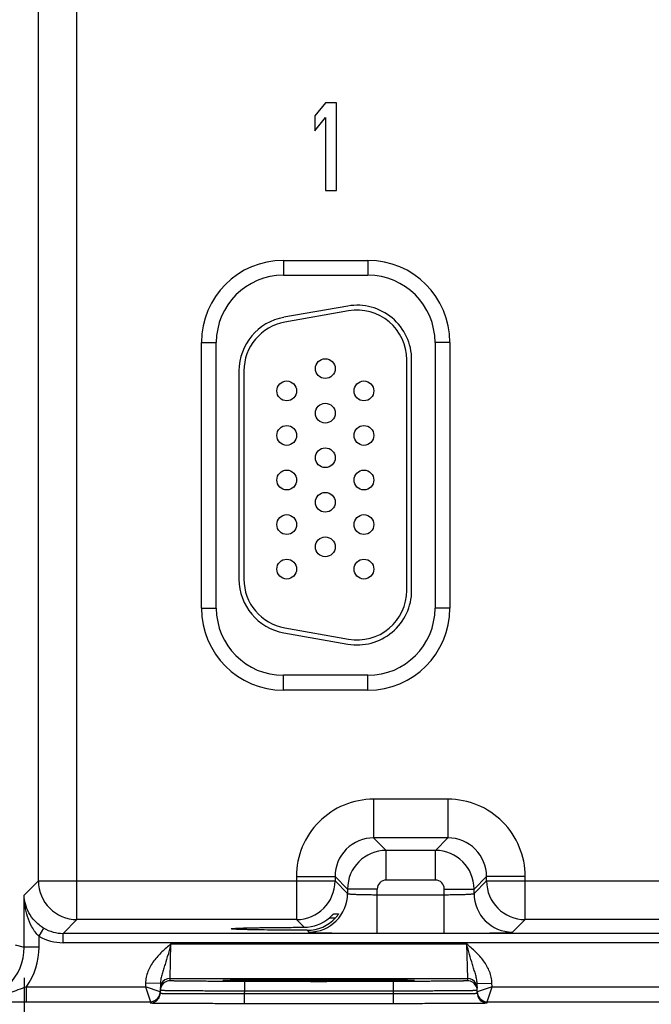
# Model space of a CAD drawing. Header units: inches. Extents: x 0 to 34, y 0 to 22.
# Tile 121 of 145: x 15.5 to 16.8, y 16.4 to 18.4. Entities that reach past the tile are written whole.
import ezdxf

# ---------------------------------------------------------------- set-up
doc = ezdxf.new("R2010")
doc.units = ezdxf.units.IN
doc.header["$LTSCALE"] = 1.87
doc.header["$MEASUREMENT"] = 0
doc.layers.get('0').update_dxf_attribs({"linetype": 'CONTINUOUS'})
doc.layers.add('DIMENSIONS', color=7, linetype='CONTINUOUS')
doc.styles.get("Standard").update_dxf_attribs({"font": 'txt', "width": 0.8})
doc.dimstyles.new('DIMSTYLE_2', dxfattribs={"dimtxt": 0.125, "dimasz": 0.18, "dimexe": 0.125, "dimexo": 0.0625, "dimgap": 0.0625, "dimtad": 0, "dimtih": 1, "dimtoh": 1, "dimzin": 4, "dimdsep": 46, "dimtxsty": 'STANDARD', "dimblk": '_FILLED', "dimblk1": '_FILLED', "dimblk2": '_FILLED', "dimcen": 0.09, "dimadec": 0, "dimazin": 0, "dimtp": 0.01, "dimtm": 0.01, "dimtfac": 1, "dimtofl": 0, "dimtmove": 0, "dimatfit": 3, "dimldrblk": '_FILLED', "dimfxl": 1, "dimtolj": 1, "dimtzin": 4, "dimarcsym": 0})

# ---------------------------------------------------------------- blocks, each defined once
blk = doc.blocks.new('_FILLED')
at = {"color": 0, "linetype": 'BYBLOCK'}
blk.add_solid([(0, 0), (-1, 0.174), (-1, -0.174)], dxfattribs=at)
blk = doc.blocks.new('*D17')
at = {"layer": 'DIMENSIONS', "color": 2, "linetype": 'CONTINUOUS'}
for p, q in [((11.349, 16.521), (11.349, 14.7684)), ((15.5005, 16.4486), (15.5005, 14.7684)), ((11.349, 14.8934), (12.7498, 14.8934)), ((15.5005, 14.8934), (14.0998, 14.8934))]:
    blk.add_line(p, q, dxfattribs=at)
at = {"layer": 'DIMENSIONS', "color": 2, "linetype": 'CONTINUOUS', "xscale": 0.18, "yscale": 0.18, "zscale": 0.18, "rotation": 180}
blk.add_blockref('_FILLED', (11.349, 14.8934), dxfattribs=at)
at = {"layer": 'DIMENSIONS', "color": 2, "linetype": 'CONTINUOUS', "xscale": 0.18, "yscale": 0.18, "zscale": 0.18}
blk.add_blockref('_FILLED', (15.5005, 14.8934), dxfattribs=at)
at = {"layer": 'DIMENSIONS', "color": 2, "linetype": 'CONTINUOUS', "insert": (13.4248, 14.9559), "char_height": 0.125, "width": 1.225, "attachment_point": 2, "line_spacing_factor": 0.9}
blk.add_mtext('4.15{\\Ftxt.shx;\\W1.000000;\\H0.125000; }[105.4]', dxfattribs=at)

msp = doc.modelspace()

# ---------------------------------------------------------------- linework, layer by layer
at = {"color": 7, "linetype": 'CONTINUOUS'}
for p, q in [((15.6071, 16.5665), (15.6071, 19.6892)), ((15.5292, 16.6445), (15.5292, 19.6113)), ((16.1098, 18.2165), (16.0877, 18.1901)), ((16.132, 18.2165), (16.1098, 18.2165)), ((16.132, 18.0393), (16.132, 18.2165)), ((16.0877, 18.1901), (16.0877, 18.1599)), ((16.0877, 18.1599), (16.1098, 18.1863)), ((16.1098, 18.1863), (16.1098, 18.0393)), ((16.1098, 18.0393), (16.132, 18.0393)), ((16.0243, 17.8979), (16.0243, 17.8679)), ((16.0243, 17.8979), (16.1953, 17.8979)), ((16.1953, 17.8979), (16.1953, 17.8679)), ((16.0243, 17.8679), (16.1953, 17.8679)), ((16.1545, 17.8057), (16.0255, 17.783)), ((16.1562, 17.7959), (16.0272, 17.7731)), ((15.8588, 17.1954), (15.8588, 17.7324)), ((15.8588, 17.7324), (15.8888, 17.7324)), ((15.8888, 17.1954), (15.8888, 17.7324)), ((16.3309, 17.7324), (16.3309, 17.1954)), ((16.3609, 17.7324), (16.3309, 17.7324)), ((16.3609, 17.7324), (16.3609, 17.1954)), ((16.2736, 17.2314), (16.2736, 17.6974)), ((16.2836, 17.2314), (16.2836, 17.6974)), ((15.9346, 17.6746), (15.9346, 17.2541)), ((15.9446, 17.6746), (15.9446, 17.2541)), ((15.8588, 17.1954), (15.8888, 17.1954)), ((16.3609, 17.1954), (16.3309, 17.1954)), ((16.0255, 17.1458), (16.1545, 17.1231)), ((16.0272, 17.1556), (16.1562, 17.1329)), ((16.0243, 17.0299), (16.0243, 17.0599)), ((16.1953, 17.0599), (16.0243, 17.0599)), ((16.1953, 17.0299), (16.1953, 17.0599)), ((16.1953, 17.0299), (16.0243, 17.0299)), ((16.2067, 16.8095), (16.2067, 16.7315)), ((16.357, 16.8095), (16.2067, 16.8095)), ((16.357, 16.8095), (16.357, 16.7315)), ((16.2067, 16.7315), (16.232, 16.7062)), ((16.357, 16.7315), (16.2067, 16.7315)), ((16.357, 16.7315), (16.3316, 16.7062)), ((16.232, 16.6462), (16.232, 16.7062)), ((16.3316, 16.7062), (16.232, 16.7062)), ((16.3316, 16.6462), (16.3316, 16.7062)), ((16.0507, 16.6536), (16.0507, 16.5665)), ((16.0507, 16.6536), (16.1287, 16.6536)), ((16.1287, 16.6536), (16.1541, 16.6282)), ((16.1287, 16.6536), (16.1287, 16.6445)), ((16.435, 16.6536), (16.4096, 16.6282)), ((16.435, 16.6445), (16.435, 16.6536)), ((16.513, 16.6536), (16.435, 16.6536)), ((16.513, 16.5665), (16.513, 16.6536)), ((15.5005, 16.6159), (15.5292, 16.6445)), ((15.5292, 16.6445), (16.1287, 16.6445)), ((16.1287, 16.6445), (16.1541, 16.6191)), ((16.1541, 16.6282), (16.1541, 16.6191)), ((16.2141, 16.6282), (16.1541, 16.6282)), ((16.2141, 16.5388), (16.2141, 16.6282)), ((16.3316, 16.6462), (16.232, 16.6462)), ((16.3496, 16.5388), (16.3496, 16.6282)), ((16.3496, 16.6282), (16.4096, 16.6282)), ((16.4096, 16.6191), (16.435, 16.6445)), ((16.4096, 16.6191), (16.4096, 16.6282)), ((16.435, 16.6445), (17.1837, 16.6445)), ((15.5005, 16.5111), (15.5005, 16.6159)), ((16.2141, 16.6168), (16.3496, 16.6168)), ((16.1174, 16.57), (16.1298, 16.57)), ((16.1255, 16.5778), (16.1358, 16.5778)), ((16.1358, 16.5778), (16.1357, 16.5776)), ((15.5305, 16.5329), (15.5401, 16.5493)), ((15.5793, 16.5387), (15.6071, 16.5665)), ((16.0507, 16.5665), (15.6071, 16.5665)), ((16.0507, 16.5665), (16.0663, 16.5509)), ((16.4876, 16.5412), (16.513, 16.5665)), ((17.1057, 16.5665), (16.513, 16.5665)), ((15.5305, 16.5111), (15.5305, 16.5329)), ((15.5793, 16.5197), (15.5793, 16.5387)), ((23.9296, 16.5387), (15.5793, 16.5387)), ((16.0724, 16.5448), (16.0761, 16.5412)), ((16.2141, 16.5388), (16.3496, 16.5388)), ((15.4824, 16.5156), (15.5005, 16.5111)), ((15.5305, 16.5111), (15.5005, 16.5111)), ((23.9296, 16.5197), (15.5793, 16.5197)), ((15.7956, 16.4476), (15.7972, 16.5175)), ((15.7972, 16.5175), (16.3945, 16.5175)), ((16.3945, 16.5175), (16.3961, 16.4476)), ((15.5051, 16.4006), (15.5051, 16.4306)), ((15.5051, 16.4306), (15.7456, 16.4306)), ((15.7458, 16.4378), (15.7456, 16.4306)), ((15.7755, 16.4203), (15.7456, 16.4306)), ((15.7456, 16.4306), (15.7555, 16.4006)), ((15.7758, 16.4373), (15.7458, 16.4378)), ((15.7758, 16.4373), (15.7754, 16.4178)), ((15.7955, 16.4429), (15.7956, 16.4476)), ((15.7956, 16.4476), (16.3961, 16.4476)), ((15.9052, 16.4437), (15.9021, 16.4434)), ((15.9021, 16.4434), (15.9052, 16.4431)), ((15.9051, 16.4437), (15.9058, 16.4437)), ((15.9167, 16.4441), (15.9052, 16.4437)), ((15.9058, 16.4437), (15.9066, 16.4438)), ((15.9066, 16.4438), (15.9076, 16.4438)), ((15.9076, 16.4438), (15.9094, 16.4439)), ((15.9094, 16.4439), (15.9124, 16.4439)), ((15.9124, 16.4439), (15.9172, 16.4441)), ((15.9172, 16.4441), (15.9243, 16.4442)), ((15.9243, 16.4442), (15.9331, 16.4443)), ((15.9331, 16.4443), (15.9441, 16.4445)), ((15.9441, 16.4445), (15.9576, 16.4446)), ((15.9455, 16.4416), (15.9455, 16.4219)), ((16.2462, 16.4416), (15.9455, 16.4416)), ((15.9576, 16.4446), (15.9719, 16.4447)), ((15.9719, 16.4447), (15.9891, 16.4448)), ((15.9891, 16.4448), (16.009, 16.4449)), ((16.009, 16.4449), (16.0316, 16.445)), ((16.0316, 16.445), (16.0573, 16.4451)), ((16.0573, 16.4451), (16.0803, 16.4451)), ((16.0803, 16.4451), (16.1033, 16.4451)), ((16.1033, 16.4451), (16.129, 16.4451)), ((16.129, 16.4451), (16.1521, 16.445)), ((16.1521, 16.445), (16.1733, 16.445)), ((16.1733, 16.445), (16.1924, 16.4449)), ((16.1924, 16.4449), (16.2126, 16.4448)), ((16.2126, 16.4448), (16.2297, 16.4446)), ((16.2297, 16.4446), (16.244, 16.4445)), ((16.244, 16.4445), (16.2559, 16.4444)), ((16.2462, 16.4416), (16.2462, 16.4219)), ((16.2559, 16.4444), (16.2654, 16.4442)), ((16.2654, 16.4442), (16.2729, 16.4441)), ((16.2729, 16.4441), (16.2779, 16.444)), ((16.2865, 16.4437), (16.2752, 16.444)), ((16.2779, 16.444), (16.2811, 16.4439)), ((16.2811, 16.4439), (16.283, 16.4438)), ((16.283, 16.4438), (16.2846, 16.4438)), ((16.2846, 16.4438), (16.2855, 16.4437)), ((16.2855, 16.4437), (16.2862, 16.4437)), ((16.2896, 16.4434), (16.2865, 16.4437)), ((16.2865, 16.4431), (16.2896, 16.4434)), ((16.3961, 16.4476), (16.3962, 16.4429)), ((16.4159, 16.4373), (16.4459, 16.4378)), ((16.4162, 16.4178), (16.4159, 16.4373)), ((16.446, 16.4306), (16.4162, 16.4203)), ((16.4362, 16.4006), (16.446, 16.4306)), ((16.446, 16.4306), (16.4459, 16.4378)), ((16.446, 16.4306), (16.8006, 16.4306)), ((15.9455, 16.4219), (15.9454, 16.4169)), ((15.9454, 16.4169), (15.9454, 16.3973)), ((15.9454, 16.4169), (16.2463, 16.4169)), ((16.2462, 16.4219), (15.9455, 16.4219)), ((16.2462, 16.4219), (16.2463, 16.4169)), ((16.2463, 16.4169), (16.2463, 16.3973)), ((15.5051, 16.4006), (15.7555, 16.4006)), ((15.7555, 16.4006), (15.7554, 16.3981)), ((15.9454, 16.3973), (16.2463, 16.3973)), ((16.4362, 16.4006), (16.8105, 16.4006)), ((16.4362, 16.3981), (16.4362, 16.4006))]:
    msp.add_line(p, q, dxfattribs=at)
for points in [[(15.9043, 16.4436), (15.9044, 16.4436), (15.9045, 16.4436), (15.9046, 16.4437), (15.9049, 16.4437), (15.9051, 16.4437)], [(16.2862, 16.4437), (16.2867, 16.4437), (16.2869, 16.4437), (16.2871, 16.4436), (16.2872, 16.4436), (16.2873, 16.4436)]]:
    msp.add_lwpolyline(points, dxfattribs=at)
for centre in [(16.1091, 17.6794), (16.0311, 17.6344), (16.1871, 17.6344), (16.1091, 17.5894), (16.0311, 17.5444), (16.1871, 17.5444), (16.1091, 17.4994), (16.0311, 17.4544), (16.1871, 17.4544), (16.1091, 17.4094), (16.0311, 17.3644), (16.1871, 17.3644), (16.1091, 17.3194), (16.0311, 17.2744), (16.1871, 17.2744)]:
    msp.add_circle(centre, 0.02, dxfattribs=at)
for centre, radius, start, end in [((16.0243, 17.7324), 0.1655, 90, 180), ((16.1953, 17.7324), 0.1655, 0, 90), ((16.0243, 17.7324), 0.1355, 90, 180), ((16.1953, 17.7324), 0.1355, 0, 90), ((16.1736, 17.6974), 0.11, 0, 100), ((16.0446, 17.6746), 0.11, 100, 180), ((16.1736, 17.6974), 0.1, 0, 100), ((16.0446, 17.6746), 0.1, 100, 180), ((16.0446, 17.2541), 0.11, 180, 260), ((16.0446, 17.2541), 0.1, 180, 260), ((16.1736, 17.2314), 0.11, 260, 360), ((16.1736, 17.2314), 0.1, 260, 360), ((16.0243, 17.1954), 0.1655, 180, 270), ((16.0243, 17.1954), 0.1355, 180, 270), ((16.1953, 17.1954), 0.1655, 270, 360), ((16.1953, 17.1954), 0.1355, 270, 360), ((16.2067, 16.6536), 0.156, 89.9965, 180.0035), ((16.357, 16.6536), 0.156, 359.9966, 90.0034), ((16.2066, 16.6536), 0.0779, 89.9718, 180.0281), ((16.357, 16.6536), 0.0779, 359.9718, 90.0281), ((16.2321, 16.6282), 0.078, 90.0148, 179.9847), ((16.3316, 16.6282), 0.078, 0.0148, 89.9847), ((15.6072, 16.6445), 0.078, 180.0209, 269.9791), ((16.0507, 16.6445), 0.078, 270.0209, 359.9791), ((16.232, 16.6282), 0.018, 89.9965, 180.0035), ((16.3316, 16.6282), 0.018, 359.9965, 90.0035), ((16.513, 16.6445), 0.078, 180.0209, 269.9791), ((16.0761, 16.6192), 0.078, 270.0209, 359.9791), ((16.4876, 16.6192), 0.078, 180.0209, 269.9791), ((16.0661, 16.6296), 0.0786, 270.1936, 310.784), ((16.0726, 16.6222), 0.0774, 269.8483, 317.612), ((15.5793, 16.6167), 0.078, 239.7819, 270.0064), ((15.5793, 16.6167), 0.097, 239.7795, 270.001), ((15.3903, 16.5111), 0.1102, 269.9902, 359.9959), ((15.3903, 16.5111), 0.1402, 324.968, 360), ((15.7956, 16.4229), 0.0201, 161.2521, 178.9472), ((15.7955, 16.4229), 0.02, 89.9993, 161.1986), ((15.7956, 16.4276), 0.02, 89.9997, 153.5768), ((16.3961, 16.4276), 0.02, 26.4232, 90.0003), ((16.3962, 16.4229), 0.02, 18.8014, 90.0007), ((16.396, 16.4229), 0.0201, 1.0528, 18.7479), ((15.7554, 16.4181), 0.02, 269.9998, 341.1981), ((15.7555, 16.4206), 0.02, 270.0018, 332.4591), ((15.7554, 16.4207), 0.0201, 332.3523, 350.0467), ((15.7553, 16.4181), 0.0201, 341.2526, 358.9472), ((15.7555, 16.4206), 0.02, 350.102, 351.8197), ((15.7554, 16.4206), 0.02, 351.8201, 358.9927), ((16.4362, 16.4206), 0.02, 181.0074, 188.1804), ((16.4364, 16.4181), 0.0201, 181.0528, 198.7474), ((16.4362, 16.4206), 0.02, 188.1808, 189.8983), ((16.4363, 16.4207), 0.0201, 189.9528, 207.5416), ((16.4362, 16.4181), 0.02, 198.8019, 270.0002), ((16.4362, 16.4206), 0.02, 207.5913, 269.9999), ((15.5087, 41.9766), 25.576, 269.81691, 269.99195)]:
    msp.add_arc(centre, radius, start, end, dxfattribs=at)
for points, knots in [([(15.5305, 16.5329), (15.5248, 16.5383), (15.5156, 16.5509), (15.5067, 16.5721), (15.5017, 16.5938), (15.5006, 16.6086), (15.5005, 16.6159)], [0, 0, 0, 0, 0.260309, 0.511681, 0.757197, 1, 1, 1, 1]), ([(15.5401, 16.5493), (15.5334, 16.5532), (15.5218, 16.5624), (15.5094, 16.5795), (15.5023, 16.5975), (15.5006, 16.6099), (15.5005, 16.6159)], [0, 0, 0, 0, 0.286444, 0.542702, 0.776718, 1, 1, 1, 1]), ([(16.1541, 16.6191), (16.1541, 16.6191), (16.1542, 16.619), (16.1547, 16.6188), (16.1556, 16.6186), (16.1571, 16.6184), (16.1591, 16.6182), (16.1616, 16.618), (16.1647, 16.6178), (16.1682, 16.6176), (16.1737, 16.6174), (16.1815, 16.6172), (16.1916, 16.6169), (16.2026, 16.6168), (16.2102, 16.6168), (16.2141, 16.6168)], [0, 0, 0, 0, 0.0028, 0.007571, 0.023737, 0.048903, 0.082928, 0.12553, 0.176328, 0.234857, 0.300574, 0.451057, 0.622157, 0.807459, 1, 1, 1, 1]), ([(16.3496, 16.6168), (16.3535, 16.6168), (16.3611, 16.6168), (16.3721, 16.6169), (16.3822, 16.6172), (16.39, 16.6174), (16.3955, 16.6176), (16.399, 16.6178), (16.402, 16.618), (16.4046, 16.6182), (16.4066, 16.6184), (16.4081, 16.6186), (16.409, 16.6188), (16.4095, 16.619), (16.4096, 16.6191), (16.4096, 16.6191)], [0, 0, 0, 0, 0.192541, 0.377843, 0.548943, 0.699426, 0.765143, 0.823672, 0.87447, 0.917072, 0.951097, 0.976263, 0.992429, 0.9972, 1, 1, 1, 1]), ([(16.1174, 16.57), (16.1184, 16.5709), (16.1198, 16.5721), (16.1215, 16.5738), (16.1227, 16.575), (16.1236, 16.5759), (16.1242, 16.5765), (16.1246, 16.5769), (16.1249, 16.5773), (16.1252, 16.5775), (16.1253, 16.5777), (16.1254, 16.5778), (16.1255, 16.5778)], [0, 0, 0, 0, 0.342241, 0.503527, 0.653247, 0.786029, 0.843905, 0.894671, 0.937065, 0.969696, 0.991105, 1, 1, 1, 1]), ([(16.1357, 16.5776), (16.1355, 16.5773), (16.1348, 16.5763), (16.1336, 16.5745), (16.1318, 16.5724), (16.1305, 16.5708), (16.1298, 16.57)], [0, 0, 0, 0, 0.132034, 0.368411, 0.667584, 1, 1, 1, 1]), ([(15.9187, 16.5479), (15.9187, 16.548), (15.919, 16.5481), (15.9194, 16.5482), (15.9203, 16.5483), (15.9215, 16.5484), (15.923, 16.5486), (15.9249, 16.5487), (15.9271, 16.5488), (15.9306, 16.549), (15.9359, 16.5492), (15.943, 16.5495), (15.9514, 16.5497), (15.9609, 16.5499), (15.9714, 16.5501), (15.9872, 16.5503), (16.009, 16.5506), (16.0369, 16.5508), (16.0563, 16.5509), (16.0663, 16.5509)], [0, 0, 0, 0, 0.001483, 0.005067, 0.010907, 0.019019, 0.029395, 0.042009, 0.056833, 0.073841, 0.114301, 0.163122, 0.2199, 0.284173, 0.355492, 0.433315, 0.605936, 0.796797, 1, 1, 1, 1]), ([(16.0724, 16.5448), (16.0621, 16.5448), (16.042, 16.5449), (16.013, 16.5451), (15.9904, 16.5454), (15.9739, 16.5456), (15.9629, 16.5458), (15.953, 16.5461), (15.9442, 16.5463), (15.9367, 16.5465), (15.9312, 16.5467), (15.9274, 16.5469), (15.9252, 16.5471), (15.9232, 16.5472), (15.9216, 16.5473), (15.9204, 16.5474), (15.9195, 16.5476), (15.919, 16.5477), (15.9187, 16.5478), (15.9187, 16.5479)], [0, 0, 0, 0, 0.201695, 0.391991, 0.564724, 0.642756, 0.714346, 0.778938, 0.836038, 0.885143, 0.925856, 0.942979, 0.9579, 0.970586, 0.981005, 0.989137, 0.994977, 0.998546, 1, 1, 1, 1]), ([(16.0761, 16.5412), (16.0762, 16.5411), (16.0765, 16.541), (16.0771, 16.5409), (16.078, 16.5408), (16.0792, 16.5407), (16.0808, 16.5406), (16.0835, 16.5404), (16.0877, 16.5402), (16.0935, 16.54), (16.1005, 16.5398), (16.1086, 16.5397), (16.1176, 16.5395), (16.1276, 16.5393), (16.1424, 16.5391), (16.1625, 16.539), (16.1878, 16.5388), (16.2052, 16.5388), (16.2141, 16.5388)], [0, 0, 0, 0, 0.002193, 0.006647, 0.013412, 0.022485, 0.033853, 0.04749, 0.081447, 0.124043, 0.174882, 0.233486, 0.299305, 0.371722, 0.450054, 0.621468, 0.80711, 1, 1, 1, 1]), ([(16.3496, 16.5388), (16.3585, 16.5388), (16.3759, 16.5388), (16.4012, 16.539), (16.4213, 16.5391), (16.4361, 16.5393), (16.446, 16.5395), (16.4551, 16.5397), (16.4632, 16.5398), (16.4702, 16.54), (16.476, 16.5402), (16.4802, 16.5404), (16.4829, 16.5406), (16.4844, 16.5407), (16.4857, 16.5408), (16.4866, 16.5409), (16.4872, 16.541), (16.4875, 16.5411), (16.4876, 16.5412)], [0, 0, 0, 0, 0.19289, 0.378532, 0.549946, 0.628278, 0.700695, 0.766514, 0.825118, 0.875957, 0.918553, 0.95251, 0.966147, 0.977515, 0.986588, 0.993353, 0.997807, 1, 1, 1, 1]), ([(15.7972, 16.5175), (15.791, 16.5122), (15.7786, 16.5015), (15.7619, 16.4835), (15.7515, 16.4657), (15.7468, 16.45), (15.7458, 16.4419), (15.7458, 16.4378)], [0, 0, 0, 0, 0.250245, 0.500292, 0.749932, 0.874982, 1, 1, 1, 1]), ([(15.7972, 16.5175), (15.7952, 16.5104), (15.7914, 16.4965), (15.7863, 16.4794), (15.7822, 16.4663), (15.7792, 16.4568), (15.7767, 16.4472), (15.7758, 16.4406), (15.7758, 16.4373)], [0, 0, 0, 0, 0.266694, 0.521427, 0.642943, 0.761728, 0.879894, 1, 1, 1, 1]), ([(16.4459, 16.4378), (16.4458, 16.4419), (16.4449, 16.45), (16.4401, 16.4657), (16.4297, 16.4835), (16.413, 16.5015), (16.4007, 16.5122), (16.3945, 16.5175)], [0, 0, 0, 0, 0.125014, 0.25006, 0.499694, 0.749744, 1, 1, 1, 1]), ([(16.4159, 16.4373), (16.4158, 16.4406), (16.4149, 16.4472), (16.4124, 16.4568), (16.4095, 16.4663), (16.4054, 16.4794), (16.4003, 16.4965), (16.3965, 16.5104), (16.3945, 16.5175)], [0, 0, 0, 0, 0.120104, 0.238268, 0.357052, 0.478569, 0.733305, 1, 1, 1, 1]), ([(15.5051, 16.4306), (15.4994, 16.4286), (15.4881, 16.4244), (15.4659, 16.4159), (15.4491, 16.4101), (15.4377, 16.4072)], [0, 0, 0, 0, 0.255149, 0.506355, 1, 1, 1, 1]), ([(15.9455, 16.4416), (15.9357, 16.4416), (15.9166, 16.4416), (15.893, 16.4416), (15.875, 16.4417), (15.8624, 16.4418), (15.8506, 16.4419), (15.8398, 16.4419), (15.8299, 16.442), (15.8212, 16.4421), (15.8136, 16.4422), (15.8081, 16.4423), (15.8044, 16.4424), (15.8021, 16.4425), (15.8001, 16.4425), (15.7985, 16.4426), (15.7973, 16.4427), (15.7964, 16.4427), (15.796, 16.4428), (15.7957, 16.4428), (15.7956, 16.4428), (15.7955, 16.4429), (15.7955, 16.4429)], [0, 0, 0, 0, 0.195093, 0.382688, 0.4714, 0.555569, 0.634386, 0.70709, 0.77298, 0.831424, 0.881858, 0.923799, 0.941455, 0.956844, 0.969929, 0.980679, 0.989069, 0.995082, 0.997194, 0.998709, 0.999633, 1, 1, 1, 1]), ([(15.9052, 16.4431), (15.9081, 16.443), (15.9158, 16.4428), (15.93, 16.4425), (15.9492, 16.4423), (15.9728, 16.4421), (16.0002, 16.4419), (16.0416, 16.4418), (16.0958, 16.4417), (16.1501, 16.4418), (16.1915, 16.4419), (16.2188, 16.4421), (16.2425, 16.4423), (16.2617, 16.4425), (16.2758, 16.4428), (16.2836, 16.443), (16.2865, 16.4431)], [0, 0, 0, 0, 0.023176, 0.060749, 0.111597, 0.174181, 0.246609, 0.326696, 0.500002, 0.673307, 0.753394, 0.825822, 0.888405, 0.939253, 0.976825, 1, 1, 1, 1]), ([(16.2752, 16.444), (16.2655, 16.4443), (16.2417, 16.4446), (16.2008, 16.4449), (16.1508, 16.4451), (16.0961, 16.4451), (16.0413, 16.4451), (15.9912, 16.4449), (15.9502, 16.4446), (15.9264, 16.4443), (15.9167, 16.4441)], [0, 0, 0, 0, 0.081205, 0.198703, 0.34232, 0.499617, 0.656968, 0.800741, 0.918483, 1, 1, 1, 1]), ([(16.3962, 16.4429), (16.3962, 16.4429), (16.3961, 16.4428), (16.396, 16.4428), (16.3957, 16.4428), (16.3952, 16.4427), (16.3944, 16.4427), (16.3932, 16.4426), (16.3916, 16.4425), (16.3896, 16.4425), (16.3873, 16.4424), (16.3835, 16.4423), (16.378, 16.4422), (16.3705, 16.4421), (16.3618, 16.442), (16.3519, 16.4419), (16.341, 16.4419), (16.3293, 16.4418), (16.3167, 16.4417), (16.2987, 16.4416), (16.2751, 16.4416), (16.256, 16.4416), (16.2462, 16.4416)], [0, 0, 0, 0, 0.000367, 0.001291, 0.002806, 0.004918, 0.010931, 0.019321, 0.030071, 0.043156, 0.058545, 0.076201, 0.118142, 0.168576, 0.22702, 0.29291, 0.365614, 0.444431, 0.5286, 0.617312, 0.804907, 1, 1, 1, 1]), ([(15.7754, 16.4178), (15.7754, 16.4178), (15.7755, 16.4177), (15.7756, 16.4177), (15.7759, 16.4177), (15.7763, 16.4177), (15.7767, 16.4176), (15.7775, 16.4176), (15.7788, 16.4175), (15.7806, 16.4175), (15.7829, 16.4174), (15.7855, 16.4174), (15.7885, 16.4173), (15.7919, 16.4173), (15.7971, 16.4172), (15.8045, 16.4172), (15.8144, 16.4171), (15.8256, 16.417), (15.8379, 16.417), (15.8512, 16.4169), (15.8655, 16.4169), (15.8859, 16.4169), (15.9126, 16.4169), (15.9343, 16.4169), (15.9454, 16.4169)], [0, 0, 0, 0, 0.000343, 0.001258, 0.002769, 0.004877, 0.007583, 0.010886, 0.019274, 0.030023, 0.043108, 0.058497, 0.076155, 0.096038, 0.118099, 0.168538, 0.226987, 0.292883, 0.365592, 0.444414, 0.528589, 0.617304, 0.804905, 1, 1, 1, 1]), ([(15.9455, 16.4219), (15.9344, 16.4219), (15.9127, 16.422), (15.886, 16.4221), (15.8656, 16.4222), (15.8513, 16.4223), (15.838, 16.4223), (15.8257, 16.4224), (15.8145, 16.4225), (15.8046, 16.4226), (15.7972, 16.4227), (15.7919, 16.4228), (15.7886, 16.4228), (15.7856, 16.4229), (15.783, 16.4229), (15.7807, 16.423), (15.7789, 16.423), (15.7776, 16.4231), (15.7768, 16.4231), (15.7764, 16.4231), (15.776, 16.4231), (15.7757, 16.4232), (15.7756, 16.4232), (15.7755, 16.4232), (15.7755, 16.4232)], [0, 0, 0, 0, 0.195104, 0.382709, 0.471426, 0.555601, 0.634423, 0.707132, 0.773029, 0.831478, 0.881918, 0.90398, 0.923864, 0.941522, 0.956912, 0.969998, 0.980748, 0.989136, 0.992438, 0.995144, 0.997251, 0.998759, 0.99967, 1, 1, 1, 1]), ([(16.4162, 16.4232), (16.4162, 16.4232), (16.4161, 16.4232), (16.4159, 16.4232), (16.4157, 16.4231), (16.4153, 16.4231), (16.4148, 16.4231), (16.414, 16.4231), (16.4128, 16.423), (16.4109, 16.423), (16.4087, 16.4229), (16.4061, 16.4229), (16.4031, 16.4228), (16.3997, 16.4228), (16.3945, 16.4227), (16.3871, 16.4226), (16.3772, 16.4225), (16.366, 16.4224), (16.3537, 16.4223), (16.3403, 16.4223), (16.3261, 16.4222), (16.3056, 16.4221), (16.2789, 16.422), (16.2573, 16.4219), (16.2462, 16.4219)], [0, 0, 0, 0, 0.00033, 0.001241, 0.002749, 0.004856, 0.007562, 0.010864, 0.019252, 0.030002, 0.043087, 0.058478, 0.076136, 0.09602, 0.118081, 0.168521, 0.226971, 0.292867, 0.365577, 0.444399, 0.528574, 0.617291, 0.804896, 1, 1, 1, 1]), ([(16.2463, 16.4169), (16.2573, 16.4169), (16.279, 16.4169), (16.3057, 16.4169), (16.3262, 16.4169), (16.3404, 16.4169), (16.3538, 16.417), (16.3661, 16.417), (16.3773, 16.4171), (16.3872, 16.4172), (16.3946, 16.4172), (16.3998, 16.4173), (16.4032, 16.4173), (16.4062, 16.4174), (16.4088, 16.4174), (16.411, 16.4175), (16.4129, 16.4175), (16.4141, 16.4176), (16.4149, 16.4176), (16.4154, 16.4177), (16.4158, 16.4177), (16.416, 16.4177), (16.4161, 16.4177), (16.4162, 16.4178), (16.4162, 16.4178)], [0, 0, 0, 0, 0.195095, 0.382696, 0.471411, 0.555586, 0.634408, 0.707117, 0.773013, 0.831462, 0.881901, 0.903962, 0.923845, 0.941503, 0.956892, 0.969977, 0.980726, 0.989114, 0.992417, 0.995123, 0.997231, 0.998742, 0.999657, 1, 1, 1, 1]), ([(15.7554, 16.3981), (15.7554, 16.3981), (15.7555, 16.3981), (15.7557, 16.3981), (15.756, 16.3981), (15.7564, 16.398), (15.7569, 16.398), (15.7578, 16.398), (15.7592, 16.398), (15.7613, 16.3979), (15.7637, 16.3979), (15.7667, 16.3978), (15.77, 16.3978), (15.7738, 16.3978), (15.7796, 16.3977), (15.7879, 16.3977), (15.799, 16.3976), (15.8115, 16.3975), (15.8253, 16.3975), (15.8402, 16.3974), (15.8561, 16.3974), (15.8789, 16.3973), (15.9088, 16.3973), (15.933, 16.3973), (15.9454, 16.3973)], [0, 0, 0, 0, 0.000318, 0.001225, 0.002732, 0.004837, 0.007542, 0.010844, 0.019232, 0.029981, 0.043068, 0.058459, 0.076118, 0.096003, 0.118066, 0.168509, 0.226962, 0.292862, 0.365575, 0.444399, 0.528576, 0.617294, 0.804899, 1, 1, 1, 1]), ([(16.2463, 16.3973), (16.2586, 16.3973), (16.2829, 16.3973), (16.3127, 16.3973), (16.3356, 16.3974), (16.3515, 16.3974), (16.3664, 16.3975), (16.3802, 16.3975), (16.3927, 16.3976), (16.4037, 16.3977), (16.412, 16.3977), (16.4179, 16.3978), (16.4217, 16.3978), (16.425, 16.3978), (16.4279, 16.3979), (16.4304, 16.3979), (16.4324, 16.398), (16.4339, 16.398), (16.4348, 16.398), (16.4353, 16.398), (16.4357, 16.3981), (16.436, 16.3981), (16.4361, 16.3981), (16.4362, 16.3981), (16.4362, 16.3981)], [0, 0, 0, 0, 0.195101, 0.382706, 0.471424, 0.555601, 0.634425, 0.707138, 0.773038, 0.831491, 0.881934, 0.903997, 0.923882, 0.941541, 0.956932, 0.970019, 0.980768, 0.989156, 0.992458, 0.995163, 0.997268, 0.998775, 0.999682, 1, 1, 1, 1])]:
    msp.add_open_spline(points, degree=3, knots=knots, dxfattribs=at)
for points in [[(15.7777, 16.4365), (15.7764, 16.4338), (15.7757, 16.4308), (15.7756, 16.4279)], [(16.414, 16.4365), (16.4153, 16.4338), (16.416, 16.4308), (16.4161, 16.4279)], [(15.7732, 16.4114), (15.7746, 16.4141), (15.7754, 16.4172), (15.7755, 16.4203)], [(16.4162, 16.4203), (16.4163, 16.4172), (16.4171, 16.4141), (16.4185, 16.4114)]]:
    msp.add_open_spline(points, degree=3, dxfattribs=at)

# ---------------------------------------------------------------- dimensions: what is measured, and where the dimension line sits
at = {"layer": 'DIMENSIONS', "color": 2, "linetype": 'CONTINUOUS'}
dim = msp.add_linear_dim(base=(11.349, 14.8934), p1=(15.5005, 16.5111), p2=(11.349, 16.5835), angle=180, dimstyle='DIMSTYLE_2', dxfattribs=at)
dim.commit()
dim.dimension.update_dxf_attribs({"geometry": '*D17', "text_midpoint": (13.4248, 14.8934), "dimtype": 160})

doc.saveas('drawing.dxf')
